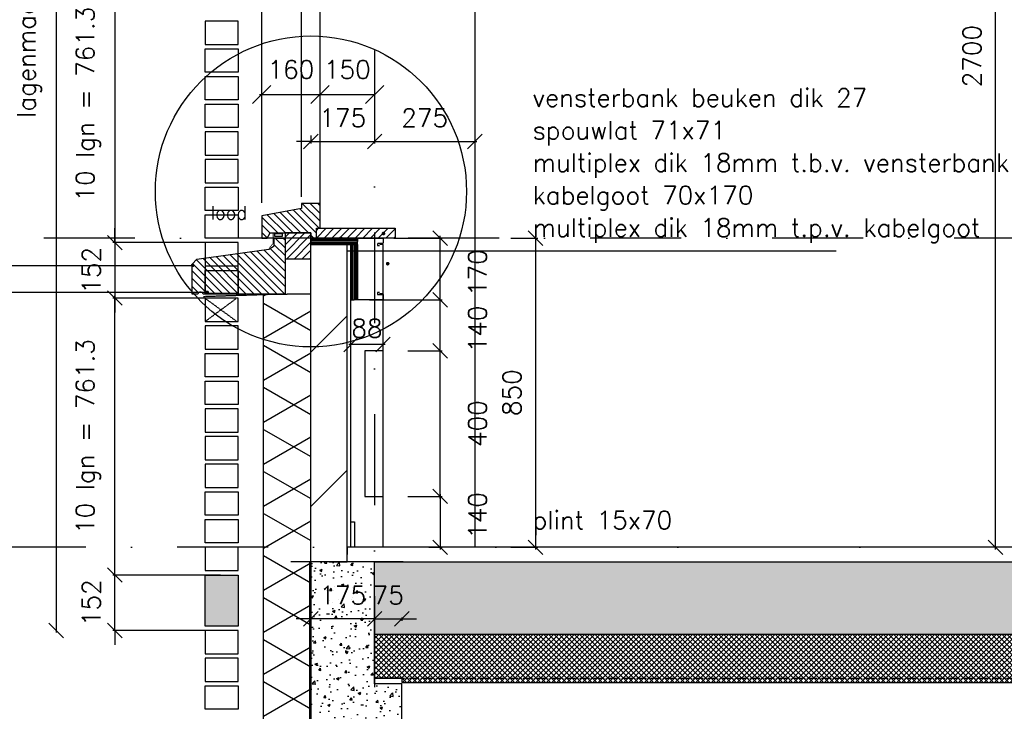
# Model space of a CAD drawing. Extents: x 0 to 297174, y -27731 to 163980.
# Tile 96 of 152: x 176298 to 179002, y 91995 to 93896. Entities that reach past the tile are written whole.
import ezdxf

# ---------------------------------------------------------------- set-up
doc = ezdxf.new("R2010")
doc.units = 0
doc.header["$LTSCALE"] = 5
doc.header["$MEASUREMENT"] = 0
doc.header["$PDMODE"] = 3
doc.header["$PDSIZE"] = 0.1
for name, pattern in [('DASHDOT', [1, 0.5, -0.25, 0, -0.25]), ('DD1', [2.66667, 1.66667, -0.5, 0, -0.5]), ('HIDDEN', [0.375, 0.25, -0.125]), ('HIDDEN2', [0.1875, 0.125, -0.0625])]:
    doc.linetypes.add(name, pattern=pattern)
doc.layers.get('0').update_dxf_attribs({"linetype": 'CONTINUOUS'})
doc.layers.get('DEFPOINTS').update_dxf_attribs({"linetype": 'CONTINUOUS'})
for name, color, linetype in [('_DETAILNUMMERS', 4, 'CONTINUOUS'), ('A--01A1_ACEER', 1, 'CONTINUOUS'), ('A--A21--_F--3-', 9, 'CONTINUOUS'), ('A--A21--_F-23-', 9, 'CONTINUOUS'), ('A--A22--_F123-', 9, 'CONTINUOUS'), ('A--A23--_F--3-', 9, 'CONTINUOUS'), ('A--A30--_F--3-', 9, 'CONTINUOUS'), ('A--A35--_F--3-', 9, 'CONTINUOUS'), ('A--L13D4_VLOEREN', 4, 'CONTINUOUS'), ('A--L13DC4_VLOEREN', 4, 'HIDDEN'), ('A--L16D4_FUNDERING', 4, 'CONTINUOUS'), ('A--L21--', 3, 'CONTINUOUS'), ('A--L21--_F--3-', 7, 'CONTINUOUS'), ('A--L21--_F-23-', 4, 'CONTINUOUS'), ('A--L21D1_BUITENWAND', 1, 'CONTINUOUS'), ('A--L21D4_BUITENWAND', 4, 'CONTINUOUS'), ('A--L21DC1_BUITENWAND', 1, 'HIDDEN'), ('A--L22--', 3, 'CONTINUOUS'), ('A--L22--_F--3-', 7, 'CONTINUOUS'), ('A--L22D2_BINNENWAND', 2, 'CONTINUOUS'), ('A--L22DC4_BINNENWAND', 4, 'HIDDEN'), ('A--L23--', 7, 'CONTINUOUS'), ('A--L23--_F--3-', 7, 'CONTINUOUS'), ('A--L28D1_KONSTRUKTIES', 1, 'CONTINUOUS'), ('A--L28DC1_KONSTRUKTIES', 1, 'HIDDEN2'), ('A--L30--', 7, 'CONTINUOUS'), ('A--L30--_F123-', 7, 'CONTINUOUS'), ('A--L31--', 2, 'CONTINUOUS'), ('A--L31--_F--3-', 7, 'CONTINUOUS'), ('A--L31A1_BUITENKOZIJN', 1, 'CONTINUOUS'), ('A--L35--', 7, 'CONTINUOUS'), ('A--L35--_F--3-', 7, 'CONTINUOUS'), ('A--M$1A-_F123-', 1, 'CONTINUOUS'), ('A--M1$A-_F123-', 1, 'CONTINUOUS'), ('A--T$1A-_F123_20', 1, 'CONTINUOUS'), ('A--T01A-18_TEKST', 1, 'CONTINUOUS'), ('A--T01A-25_TEKST', 2, 'CONTINUOUS'), ('STRAMIEN', 8, 'DD1'), ('X--LR---_CP', 7, 'CONTINUOUS')]:
    doc.layers.add(name, color=color, linetype=linetype)
doc.styles.add('ALFA-0_25', font='ROMANS')
doc.styles.add('HIEMSTRA', font='romans.shx')
doc.dimstyles.new('ALFA-0_25', dxfattribs={"dimscale": 50, "dimtxt": 2.5, "dimasz": 2.5, "dimexe": 0.3, "dimexo": 0.3, "dimgap": 1.25, "dimtad": 1, "dimdec": 0, "dimzin": 0, "dimdsep": 46, "dimtxsty": 'ALFA-0_25', "dimblk1": 'OBLIQUE', "dimblk2": 'OBLIQUE', "dimsah": 1, "dimcen": 0.09, "dimdle": 0.3, "dimclrd": 1, "dimclre": 1, "dimclrt": 2, "dimadec": 0, "dimazin": 0, "dimtfac": 1, "dimtdec": 0, "dimtofl": 0, "dimtmove": 2, "dimatfit": 3, "dimldrblk": 'OBLIQUE', "dimfxl": 0, "dimtvp": 625, "dimtolj": 1, "dimtzin": 0, "dimarcsym": 0})
doc.dimstyles.get("Standard").update_dxf_attribs({"dimscale": 50, "dimtxt": 2.5, "dimasz": 2, "dimexe": 0.3, "dimexo": 0.3, "dimgap": 2, "dimtad": 1, "dimdec": 0, "dimzin": 0, "dimdsep": 46, "dimtxsty": 'HIEMSTRA', "dimblk1": 'OBLIQUE', "dimblk2": 'OBLIQUE', "dimsah": 1, "dimcen": 0.09, "dimdle": 0.3, "dimclrd": 1, "dimclre": 1, "dimclrt": 2, "dimadec": 0, "dimazin": 0, "dimtfac": 1, "dimtdec": 4, "dimtix": 1, "dimtmove": 2, "dimatfit": 3, "dimldrblk": 'OBLIQUE', "dimfxl": 0, "dimtvp": 625, "dimtolj": 1, "dimtzin": 0, "dimarcsym": 0})

# ---------------------------------------------------------------- blocks, each defined once
blk = doc.blocks.new('*U1694')
at = {"layer": 'A--L23--_F--3-', "color": 2, "linetype": 'Continuous'}
blk.add_lwpolyline([(0, 0), (0, 20), (-7745, 20), (-7745, 0)], dxfattribs=at)
blk = doc.blocks.new('_OBLIQUE')
at = {"color": 0, "linetype": 'ByBlock'}
blk.add_line((-0.5, -0.5), (0.5, 0.5), dxfattribs=at)
blk = doc.blocks.new('*D389')
at = {"layer": 'A--M$1A-_F123-', "color": 1, "lineweight": -2}
for p, q in [((179551.4, 95145.9), (178972.1, 95145.9)), ((178978.1, 92439.9), (178978.1, 95151.9)), ((180130.8, 92445.9), (178972.1, 92445.9))]:
    blk.add_line(p, q, dxfattribs=at)
at = {"layer": 'DEFPOINTS', "color": 0}
for p in [(178978.1, 95145.9), (179557.4, 95145.9), (180136.8, 92445.9)]:
    blk.add_point(p, dxfattribs=at)
at = {"layer": 'A--M$1A-_F123-', "color": 1, "lineweight": -2, "xscale": 40, "yscale": 40, "zscale": 40}
for p, rotation in [((178978.1, 95145.9), 90), ((178978.1, 92445.9), 270)]:
    blk.add_blockref('_OBLIQUE', p, dxfattribs=dict(at, rotation=rotation))
at = {"layer": 'A--M$1A-_F123-', "color": 2, "insert": (178913.1, 93795.9), "char_height": 50, "attachment_point": 5, "rotation": 90, "style": 'HIEMSTRA'}
blk.add_mtext('\\A1;2700', dxfattribs=at)
blk = doc.blocks.new('*D393')
at = {"layer": 'A--M$1A-_F123-', "color": 1, "lineweight": -2}
for p, q in [((177097.6, 93577.7), (177097.6, 93555.5)), ((177272.6, 93577.7), (177272.6, 93555.5)), ((177097.6, 93561.5), (177057.6, 93561.5)), ((177097.6, 93561.5), (177272.6, 93561.5)), ((177272.6, 93561.5), (177312.6, 93561.5))]:
    blk.add_line(p, q, dxfattribs=at)
at = {"layer": 'DEFPOINTS', "color": 0}
for p in [(177097.6, 93583.7), (177272.6, 93583.7), (177272.6, 93561.5)]:
    blk.add_point(p, dxfattribs=at)
at = {"layer": 'A--M$1A-_F123-', "color": 1, "lineweight": -2, "xscale": 40, "yscale": 40, "zscale": 40}
blk.add_blockref('_OBLIQUE', (177097.6, 93561.5), dxfattribs=at)
at = {"layer": 'A--M$1A-_F123-', "color": 1, "lineweight": -2, "xscale": 40, "yscale": 40, "zscale": 40, "rotation": 180}
blk.add_blockref('_OBLIQUE', (177272.6, 93561.5), dxfattribs=at)
at = {"layer": 'A--M$1A-_F123-', "color": 2, "insert": (177185.1, 93626.5), "char_height": 50, "attachment_point": 5, "style": 'HIEMSTRA'}
blk.add_mtext('\\A1;175', dxfattribs=at)
blk = doc.blocks.new('*D394')
at = {"layer": 'A--M$1A-_F123-', "color": 1, "lineweight": -2}
blk.add_line((177266.6, 93561.5), (177553.5, 93561.5), dxfattribs=at)
at = {"layer": 'DEFPOINTS', "color": 0}
for p in [(177272.6, 93561.5), (177547.5, 93561.5), (177547.5, 93561.5)]:
    blk.add_point(p, dxfattribs=at)
at = {"layer": 'A--M$1A-_F123-', "color": 1, "lineweight": -2, "xscale": 40, "yscale": 40, "zscale": 40, "rotation": 180}
blk.add_blockref('_OBLIQUE', (177272.6, 93561.5), dxfattribs=at)
at = {"layer": 'A--M$1A-_F123-', "color": 1, "lineweight": -2, "xscale": 40, "yscale": 40, "zscale": 40}
blk.add_blockref('_OBLIQUE', (177547.5, 93561.5), dxfattribs=at)
at = {"layer": 'A--M$1A-_F123-', "color": 2, "insert": (177410.1, 93626.5), "char_height": 50, "attachment_point": 5, "style": 'HIEMSTRA'}
blk.add_mtext('\\A1;275', dxfattribs=at)
blk = doc.blocks.new('*D398')
at = {"layer": 'A--M$1A-_F123-', "color": 1, "lineweight": -2}
for p, q in [((177272.6, 92249.5), (177232.6, 92249.5)), ((177272.6, 92253.1), (177272.6, 92243.5)), ((177272.6, 92249.5), (177347.6, 92249.5)), ((177347.6, 92253.1), (177347.6, 92243.5)), ((177347.6, 92249.5), (177387.6, 92249.5))]:
    blk.add_line(p, q, dxfattribs=at)
at = {"layer": 'DEFPOINTS', "color": 0}
for p in [(177272.6, 92259.1), (177347.6, 92259.1), (177347.6, 92249.5)]:
    blk.add_point(p, dxfattribs=at)
at = {"layer": 'A--M$1A-_F123-', "color": 1, "lineweight": -2, "xscale": 40, "yscale": 40, "zscale": 40}
blk.add_blockref('_OBLIQUE', (177272.6, 92249.5), dxfattribs=at)
at = {"layer": 'A--M$1A-_F123-', "color": 1, "lineweight": -2, "xscale": 40, "yscale": 40, "zscale": 40, "rotation": 180}
blk.add_blockref('_OBLIQUE', (177347.6, 92249.5), dxfattribs=at)
at = {"layer": 'A--M$1A-_F123-', "color": 2, "insert": (177310.1, 92314.5), "char_height": 50, "attachment_point": 5, "style": 'HIEMSTRA'}
blk.add_mtext('\\A1;75', dxfattribs=at)
blk = doc.blocks.new('*D399')
at = {"layer": 'A--M$1A-_F123-', "color": 1, "lineweight": -2}
for p, q in [((177097.4, 92249.5), (177057.4, 92249.5)), ((177272.6, 92249.5), (177097.4, 92249.5)), ((177272.6, 92249.5), (177312.6, 92249.5))]:
    blk.add_line(p, q, dxfattribs=at)
at = {"layer": 'DEFPOINTS', "color": 0}
for p in [(177097.4, 92249.5), (177097.4, 92249.5), (177272.6, 92249.5)]:
    blk.add_point(p, dxfattribs=at)
at = {"layer": 'A--M$1A-_F123-', "color": 1, "lineweight": -2, "xscale": 40, "yscale": 40, "zscale": 40}
blk.add_blockref('_OBLIQUE', (177097.4, 92249.5), dxfattribs=at)
at = {"layer": 'A--M$1A-_F123-', "color": 1, "lineweight": -2, "xscale": 40, "yscale": 40, "zscale": 40, "rotation": 180}
blk.add_blockref('_OBLIQUE', (177272.6, 92249.5), dxfattribs=at)
at = {"layer": 'A--M$1A-_F123-', "color": 2, "insert": (177185, 92314.5), "char_height": 50, "attachment_point": 5, "style": 'HIEMSTRA'}
blk.add_mtext('\\A1;175', dxfattribs=at)
blk = doc.blocks.new('*U1635')
at = {"layer": 'A--A22--_F123-', "linetype": 'Continuous'}
h = blk.add_hatch(dxfattribs=at)
h.set_pattern_fill('ALFALINE', color=256, scale=300, style=0)
h.set_pattern_definition([(45, (-177147.6, -92405.9), (-212.13203, 212.13203), [])])
h.paths.add_polyline_path([(0, 0), (-50, 0), (-50, 872), (0, 872), (50, 872), (50, 0)])
at = {"layer": 'A--L22--_F--3-', "color": 4, "linetype": 'Continuous'}
for points in [[(0, 0), (-50, 0), (-50, 872), (0, 872)], [(0, 0), (50, 0), (50, 872), (0, 872)]]:
    blk.add_lwpolyline(points, dxfattribs=at)
blk = doc.blocks.new('*D557')
at = {"layer": 'A--M$1A-_F123-', "color": 1, "lineweight": -2}
for p, q in [((177326.3, 93125.9), (177458.5, 93125.9)), ((177452.5, 92979.9), (177452.5, 93131.9)), ((177363.6, 92985.9), (177458.5, 92985.9))]:
    blk.add_line(p, q, dxfattribs=at)
at = {"layer": 'DEFPOINTS', "color": 0}
for p in [(177320.3, 93125.9), (177452.5, 93125.9), (177357.6, 92985.9)]:
    blk.add_point(p, dxfattribs=at)
at = {"layer": 'A--M$1A-_F123-', "color": 1, "lineweight": -2, "xscale": 40, "yscale": 40, "zscale": 40}
for p, rotation in [((177452.5, 93125.9), 90), ((177452.5, 92985.9), 270)]:
    blk.add_blockref('_OBLIQUE', p, dxfattribs=dict(at, rotation=rotation))
at = {"layer": 'A--M$1A-_F123-', "color": 2, "insert": (177555.3, 93045.9), "char_height": 50, "attachment_point": 5, "rotation": 90, "style": 'HIEMSTRA'}
blk.add_mtext('\\A1;140', dxfattribs=at)
blk = doc.blocks.new('*D558')
at = {"layer": 'A--M$1A-_F123-', "color": 1, "lineweight": -2}
for p, q in [((177452.5, 93119.9), (177452.5, 93301.9)), ((177326.3, 93295.9), (177458.5, 93295.9)), ((177258.6, 93125.9), (177458.5, 93125.9))]:
    blk.add_line(p, q, dxfattribs=at)
at = {"layer": 'DEFPOINTS', "color": 0}
for p in [(177320.3, 93295.9), (177452.5, 93295.9), (177252.6, 93125.9)]:
    blk.add_point(p, dxfattribs=at)
at = {"layer": 'A--M$1A-_F123-', "color": 1, "lineweight": -2, "xscale": 40, "yscale": 40, "zscale": 40}
for p, rotation in [((177452.5, 93295.9), 90), ((177452.5, 93125.9), 270)]:
    blk.add_blockref('_OBLIQUE', p, dxfattribs=dict(at, rotation=rotation))
at = {"layer": 'A--M$1A-_F123-', "color": 2, "insert": (177555.3, 93200.9), "char_height": 50, "attachment_point": 5, "rotation": 90, "style": 'HIEMSTRA'}
blk.add_mtext('\\A1;170', dxfattribs=at)
blk = doc.blocks.new('*D559')
at = {"layer": 'A--M$1A-_F123-', "color": 1, "lineweight": -2}
for p, q in [((177421.3, 92985.9), (177458.5, 92985.9)), ((177452.5, 92579.9), (177452.5, 92991.9)), ((177421.3, 92585.9), (177458.5, 92585.9))]:
    blk.add_line(p, q, dxfattribs=at)
at = {"layer": 'DEFPOINTS', "color": 0}
for p in [(177415.3, 92985.9), (177452.5, 92985.9), (177415.3, 92585.9)]:
    blk.add_point(p, dxfattribs=at)
at = {"layer": 'A--M$1A-_F123-', "color": 1, "lineweight": -2, "xscale": 40, "yscale": 40, "zscale": 40}
for p, rotation in [((177452.5, 92985.9), 90), ((177452.5, 92585.9), 270)]:
    blk.add_blockref('_OBLIQUE', p, dxfattribs=dict(at, rotation=rotation))
at = {"layer": 'A--M$1A-_F123-', "color": 2, "insert": (177555.3, 92785.9), "char_height": 50, "attachment_point": 5, "rotation": 90, "style": 'HIEMSTRA'}
blk.add_mtext('\\A1;400', dxfattribs=at)
blk = doc.blocks.new('*D560')
at = {"layer": 'A--M$1A-_F123-', "color": 1, "lineweight": -2}
for p, q in [((177363.6, 92585.9), (177458.5, 92585.9)), ((177452.5, 92591.9), (177452.5, 92439.9)), ((177421.3, 92445.9), (177458.5, 92445.9))]:
    blk.add_line(p, q, dxfattribs=at)
at = {"layer": 'DEFPOINTS', "color": 0}
for p in [(177357.6, 92585.9), (177415.3, 92445.9), (177452.5, 92445.9)]:
    blk.add_point(p, dxfattribs=at)
at = {"layer": 'A--M$1A-_F123-', "color": 1, "lineweight": -2, "xscale": 40, "yscale": 40, "zscale": 40}
for p, rotation in [((177452.5, 92585.9), 90), ((177452.5, 92445.9), 270)]:
    blk.add_blockref('_OBLIQUE', p, dxfattribs=dict(at, rotation=rotation))
at = {"layer": 'A--M$1A-_F123-', "color": 2, "insert": (177555.3, 92533.4), "char_height": 50, "attachment_point": 5, "rotation": 90, "style": 'HIEMSTRA'}
blk.add_mtext('\\A1;140', dxfattribs=at)
blk = doc.blocks.new('*D562')
at = {"layer": 'A--M$1A-_F123-', "color": 1, "lineweight": -2}
for p, q in [((176559.3, 92363.8), (176559.3, 93137.1)), ((176841.3, 93131.1), (176553.3, 93131.1)), ((176806.6, 92369.8), (176553.3, 92369.8))]:
    blk.add_line(p, q, dxfattribs=at)
at = {"layer": 'DEFPOINTS', "color": 0}
for p in [(176559.3, 93131.1), (176847.3, 93131.1), (176812.6, 92369.8)]:
    blk.add_point(p, dxfattribs=at)
at = {"layer": 'A--M$1A-_F123-', "color": 1, "lineweight": -2, "xscale": 40, "yscale": 40, "zscale": 40}
for p, rotation in [((176559.3, 93131.1), 90), ((176559.3, 92369.8), 270)]:
    blk.add_blockref('_OBLIQUE', p, dxfattribs=dict(at, rotation=rotation))
at = {"layer": 'A--M$1A-_F123-', "color": 2, "insert": (176486, 92750.4), "char_height": 50, "attachment_point": 5, "rotation": 90, "style": 'HIEMSTRA'}
blk.add_mtext('\\A1;10 lgn = 761.3', dxfattribs=at)
blk = doc.blocks.new('*D565')
at = {"layer": 'A--M$1A-_F123-', "color": 1, "lineweight": -2}
for p, q in [((176559.3, 92369.8), (176559.3, 92409.8)), ((176849.1, 92369.8), (176553.3, 92369.8)), ((176559.3, 92217.5), (176559.3, 92369.8)), ((176841.3, 92217.5), (176553.3, 92217.5)), ((176559.3, 92217.5), (176559.3, 92177.5))]:
    blk.add_line(p, q, dxfattribs=at)
at = {"layer": 'DEFPOINTS', "color": 0}
for p in [(176559.3, 92369.8), (176855.1, 92369.8), (176847.3, 92217.5)]:
    blk.add_point(p, dxfattribs=at)
at = {"layer": 'A--M$1A-_F123-', "color": 1, "lineweight": -2, "xscale": 40, "yscale": 40, "zscale": 40}
for p, rotation in [((176559.3, 92369.8), 270), ((176559.3, 92217.5), 90)]:
    blk.add_blockref('_OBLIQUE', p, dxfattribs=dict(at, rotation=rotation))
at = {"layer": 'A--M$1A-_F123-', "color": 2, "insert": (176494.3, 92293.6), "char_height": 50, "attachment_point": 5, "rotation": 90, "style": 'HIEMSTRA'}
blk.add_mtext('\\A1;152', dxfattribs=at)
blk = doc.blocks.new('*D566')
at = {"layer": 'A--M$1A-_F123-', "color": 1, "linetype": 'Continuous', "lineweight": -2}
for p, q in [((177714.7, 93301.9), (177714.7, 92439.9)), ((177646.7, 93295.9), (177720.7, 93295.9)), ((177646.7, 92445.9), (177720.7, 92445.9))]:
    blk.add_line(p, q, dxfattribs=at)
at = {"layer": 'DEFPOINTS', "color": 0, "linetype": 'Continuous'}
for p in [(177640.7, 93295.9), (177640.7, 92445.9), (177714.7, 92445.9)]:
    blk.add_point(p, dxfattribs=at)
at = {"layer": 'A--M$1A-_F123-', "color": 1, "linetype": 'Continuous', "lineweight": -2, "xscale": 40, "yscale": 40, "zscale": 40}
for p, rotation in [((177714.7, 93295.9), 90), ((177714.7, 92445.9), 270)]:
    blk.add_blockref('_OBLIQUE', p, dxfattribs=dict(at, rotation=rotation))
at = {"layer": 'A--M$1A-_F123-', "color": 2, "linetype": 'Continuous', "insert": (177649.7, 92870.9), "char_height": 50, "attachment_point": 5, "rotation": 90, "style": 'HIEMSTRA'}
blk.add_mtext('\\A1;850', dxfattribs=at)
blk = doc.blocks.new('*D567')
at = {"layer": 'A--M$1A-_F123-', "color": 1, "lineweight": -2}
for p, q in [((176559.3, 93283.3), (176559.3, 93323.3)), ((176841.3, 93283.3), (176553.3, 93283.3)), ((176559.3, 93283.3), (176559.3, 93131.1)), ((176849.1, 93131.1), (176553.3, 93131.1)), ((176559.3, 93131.1), (176559.3, 93091.1))]:
    blk.add_line(p, q, dxfattribs=at)
at = {"layer": 'DEFPOINTS', "color": 0}
for p in [(176847.3, 93283.3), (176559.3, 93131.1), (176855.1, 93131.1)]:
    blk.add_point(p, dxfattribs=at)
at = {"layer": 'A--M$1A-_F123-', "color": 1, "lineweight": -2, "xscale": 40, "yscale": 40, "zscale": 40}
for p, rotation in [((176559.3, 93283.3), 270), ((176559.3, 93131.1), 90)]:
    blk.add_blockref('_OBLIQUE', p, dxfattribs=dict(at, rotation=rotation))
at = {"layer": 'A--M$1A-_F123-', "color": 2, "insert": (176494.3, 93207.2), "char_height": 50, "attachment_point": 5, "rotation": 90, "style": 'HIEMSTRA'}
blk.add_mtext('\\A1;152', dxfattribs=at)
blk = doc.blocks.new('*D568')
at = {"layer": 'A--M$1A-_F123-', "color": 1, "lineweight": -2}
for p, q in [((176806.6, 94044.6), (176553.3, 94044.6)), ((176559.3, 94050.6), (176559.3, 93277.3)), ((176841.3, 93283.3), (176553.3, 93283.3))]:
    blk.add_line(p, q, dxfattribs=at)
at = {"layer": 'DEFPOINTS', "color": 0}
for p in [(176812.6, 94044.6), (176559.3, 93283.3), (176847.3, 93283.3)]:
    blk.add_point(p, dxfattribs=at)
at = {"layer": 'A--M$1A-_F123-', "color": 1, "lineweight": -2, "xscale": 40, "yscale": 40, "zscale": 40}
for p, rotation in [((176559.3, 94044.6), 90), ((176559.3, 93283.3), 270)]:
    blk.add_blockref('_OBLIQUE', p, dxfattribs=dict(at, rotation=rotation))
at = {"layer": 'A--M$1A-_F123-', "color": 2, "insert": (176486, 93664), "char_height": 50, "attachment_point": 5, "rotation": 90, "style": 'HIEMSTRA'}
blk.add_mtext('\\A1;10 lgn = 761.3', dxfattribs=at)
blk = doc.blocks.new('*D575')
at = {"layer": 'A--M$1A-_F123-', "color": 1, "linetype": 'Continuous', "lineweight": -2}
for p, q in [((176397.7, 95801.9), (176397.7, 92211.5)), ((176391.7, 92217.5), (176391.7, 92217.5))]:
    blk.add_line(p, q, dxfattribs=at)
at = {"layer": 'DEFPOINTS', "color": 0, "linetype": 'Continuous'}
for p in [(176397.7, 95795.9, 0), (176397.7, 92217.5), (176397.7, 92217.5)]:
    blk.add_point(p, dxfattribs=at)
at = {"layer": 'A--M$1A-_F123-', "color": 1, "linetype": 'Continuous', "lineweight": -2, "xscale": 40, "yscale": 40, "zscale": 40}
for p, rotation in [((176397.7, 95795.9), 90), ((176397.7, 92217.5), 270)]:
    blk.add_blockref('_OBLIQUE', p, dxfattribs=dict(at, rotation=rotation))
at = {"layer": 'A--M$1A-_F123-', "color": 3, "linetype": 'Continuous', "insert": (176324.3, 94006.7), "char_height": 50, "attachment_point": 5, "rotation": 90, "style": 'HIEMSTRA'}
blk.add_mtext('\\A1;\\fRomanS|b0|i0|c0|p0;lagenmaat=76.13 mm', dxfattribs=at)
blk = doc.blocks.new('*U1612')
at = {"layer": 'A--A21--_F-23-', "linetype": 'Continuous'}
h = blk.add_hatch(dxfattribs=at)
h.set_pattern_fill('ALFAISO', color=256, scale=100, angle=90, style=0)
h.set_pattern_definition([(150, (50, -3e-15), (-50, -86.6025), []), (210, (50, -3e-15), (50, -86.6025), [])])
h.paths.add_polyline_path([(0, 0), (-65, 0), (-65, 1691.04), (0, 1691.04), (65, 1691.04), (65, 0)])
at = {"layer": 'A--L21--_F--3-', "color": 3, "linetype": 'Continuous'}
for points in [[(0, 0), (-65, 0), (-65, 1691.04), (0, 1691.04)], [(0, 0), (65, 0), (65, 1691.04), (0, 1691.04)]]:
    blk.add_lwpolyline(points, dxfattribs=at)
blk = doc.blocks.new('KABELGOOT')
at = {"layer": 'A--L22DC4_BINNENWAND'}
for points in [[(60, -150), (55, -150), (55, -155), (70, -155), (70, -170), (0, -170), (0, 0), (70, 0), (70, -15), (55, -15), (55, -20), (60, -20)], [(60, -152.5), (70, -152.5), (70, -55), (70, -17.5), (60, -17.5)]]:
    blk.add_lwpolyline(points, dxfattribs=at)
at = {"layer": 'X--LR---_CP'}
blk.add_point((0, 0), dxfattribs=at)
blk = doc.blocks.new('*D589')
at = {"layer": 'A--M$1A-_F123-', "color": 1, "lineweight": -2}
for p, q in [((177301.6, 93003.3), (177201.6, 93003.3)), ((177207.6, 92991.9), (177207.6, 93009.3)), ((177295.6, 92991.9), (177295.6, 93009.3))]:
    blk.add_line(p, q, dxfattribs=at)
at = {"layer": 'DEFPOINTS', "color": 0}
for p in [(177207.6, 93003.3), (177207.6, 92985.9), (177295.6, 92985.9)]:
    blk.add_point(p, dxfattribs=at)
at = {"layer": 'A--M$1A-_F123-', "color": 1, "lineweight": -2, "xscale": 40, "yscale": 40, "zscale": 40, "rotation": 180}
blk.add_blockref('_OBLIQUE', (177207.6, 93003.3), dxfattribs=at)
at = {"layer": 'A--M$1A-_F123-', "color": 1, "lineweight": -2, "xscale": 40, "yscale": 40, "zscale": 40}
blk.add_blockref('_OBLIQUE', (177295.6, 93003.3), dxfattribs=at)
at = {"layer": 'A--M$1A-_F123-', "color": 2, "insert": (177251.6, 93048), "char_height": 50, "attachment_point": 5, "style": 'HIEMSTRA'}
blk.add_mtext('\\A1;88', dxfattribs=at)
blk = doc.blocks.new('KOZIJN_A')
at = {"layer": 'A--A35--_F--3-'}
h = blk.add_hatch(dxfattribs=at)
h.set_pattern_fill('ALFALINE', color=256, scale=15, angle=90, style=0, pattern_type=2)
h.set_pattern_definition([(135, (354.147, -1015.253), (-10.6066, -10.6066), [])])
h.paths.add_polyline_path([(-41, 68), (-41, 54), (-150, 34.4), (-150, -27), (-135, -27), (-127, -13), (-15, -13), (-15, -27.1), (0, -27), (0, 0), (10, 0), (10, 68)])
at = {"layer": 'A--L31--_F--3-', "color": 2, "linetype": 'Continuous'}
blk.add_lwpolyline([(-41, 68), (-41, 54), (-150, 34.4), (-150, -27), (-135, -27), (-127, -13), (-15, -13), (-15, -27.1), (0, -27), (0, 0), (10, 0), (10, 68)], close=True, dxfattribs=at)
at = {"layer": 'X--LR---_CP'}
blk.add_point((0, 0), dxfattribs=at)
blk = doc.blocks.new('Q027003-')
at = {"layer": 'A--A21--_F--3-'}
h = blk.add_hatch(dxfattribs=at)
h.set_pattern_fill('ALFALINE', color=9, scale=15, style=0, pattern_type=2)
h.set_pattern_definition([(45, (0, 0), (-10.6066, 10.6066), [])])
h.paths.add_polyline_path([(0, 0), (71, 0), (71, 71), (0, 71)])
at = {"layer": 'A--L21--_F-23-', "color": 2, "linetype": 'Continuous'}
blk.add_lwpolyline([(0, 0), (71, 0), (71, 71), (0, 71)], close=True, dxfattribs=at)
at = {"layer": 'X--LR---_CP', "linetype": 'Continuous'}
blk.add_point((0, 0), dxfattribs=at)
blk = doc.blocks.new('WATERSLAG')
at = {"layer": 'A--A35--_F--3-'}
h = blk.add_hatch(dxfattribs=at)
h.set_pattern_fill('ALFALINE', color=256, scale=15, angle=90, style=0, pattern_type=2)
h.set_pattern_definition([(135, (440.148, -931.254), (-10.6066, -10.6066), [])])
edge = h.paths.add_edge_path()
edge.add_line((-255, -97), (-255, -14.5))
edge.add_line((-255, -14.5), (-242, -0.8))
edge.add_line((-242, -0.8), (-44.9, 26.9))
edge.add_line((-44.9, 26.9), (-30, 36))
edge.add_line((-30, 36), (-30, 56.9))
edge.add_line((-30, 56.9), (0, 57))
edge.add_line((0, 57), (0, 18.3))
edge.add_line((0, 18.3), (0, -97))
edge.add_line((0, -97), (-225, -97))
edge.add_arc((-232.5, -99.3), 7.84, 16.9811, 163.0189)
edge.add_line((-240, -97), (-255, -97))
at = {"layer": 'A--L35--_F--3-', "color": 3, "linetype": 'Continuous'}
blk.add_lwpolyline([(-255, -97), (-255, -14.5), (-242, -0.8), (-44.9, 26.9), (-30, 36), (-30, 56.9), (0, 57), (0, 18.3), (0, -97), (0, -97), (-225, -97, 0.740216), (-240, -97)], format="xyb", close=True, dxfattribs=at)
at = {"layer": 'X--LR---_CP'}
blk.add_point((0, 0), dxfattribs=at)
blk = doc.blocks.new('*U1610')
at = {"layer": 'A--A30--_F--3-', "linetype": 'Continuous'}
h = blk.add_hatch(dxfattribs=at)
h.set_pattern_fill('ALFALINE', color=256, scale=4, angle=135, style=0)
h.set_pattern_definition([(180, (0, 0), (9e-13, -4), [])])
h.paths.add_polyline_path([(0, 0), (0, 9), (128, 9), (128, 0), (128, -9), (0, -9)])
at = {"layer": 'A--L30--_F123-', "color": 1, "linetype": 'Continuous'}
for points in [[(0, 0), (0, 9), (128, 9), (128, 0)], [(0, 0), (0, -9), (128, -9), (128, 0)]]:
    blk.add_lwpolyline(points, dxfattribs=at)
blk = doc.blocks.new('*U1609')
at = {"layer": 'A--A30--_F--3-', "linetype": 'Continuous'}
h = blk.add_hatch(dxfattribs=at)
h.set_pattern_fill('ALFALINE', color=256, scale=4, angle=405, style=0)
h.set_pattern_definition([(90, (0, 0), (-4, -2e-12), [])])
h.paths.add_polyline_path([(0, 0), (9, 0), (9, -152), (0, -152), (-9, -152), (-9, 0)])
at = {"layer": 'A--L30--_F123-', "color": 1, "linetype": 'Continuous'}
for points in [[(0, 0), (-9, 0), (-9, -152), (0, -152)], [(0, 0), (9, 0), (9, -152), (0, -152)]]:
    blk.add_lwpolyline(points, dxfattribs=at)
blk = doc.blocks.new('*D666')
at = {"color": 1, "linetype": 'ByBlock'}
blk.add_line((176956.6, 93690.6), (177122.6, 93690.6), dxfattribs=at)
at = {"layer": 'DEFPOINTS', "color": 0, "linetype": 'ByBlock'}
for p in [(176962.6, 93690.6), (177122.6, 93690.6), (177122.6, 93690.6)]:
    blk.add_point(p, dxfattribs=at)
at = {"color": 1, "linetype": 'ByBlock', "xscale": 50, "yscale": 50, "zscale": 50, "rotation": 180}
blk.add_blockref('_OBLIQUE', (176962.6, 93690.6), dxfattribs=at)
at = {"color": 1, "linetype": 'ByBlock', "xscale": 50, "yscale": 50, "zscale": 50}
blk.add_blockref('_OBLIQUE', (177122.6, 93690.6), dxfattribs=at)
at = {"color": 2, "linetype": 'ByBlock', "insert": (177042.6, 93759.1), "char_height": 50, "attachment_point": 5, "style": 'ALFA-0_25'}
blk.add_mtext('\\A1;160', dxfattribs=at)
blk = doc.blocks.new('*D670')
at = {"color": 1, "linetype": 'ByBlock'}
blk.add_line((177116.6, 93690.6), (177272.6, 93690.6), dxfattribs=at)
at = {"layer": 'DEFPOINTS', "color": 0, "linetype": 'ByBlock'}
for p in [(177122.6, 93690.6), (177272.6, 93690.6), (177272.6, 93690.6)]:
    blk.add_point(p, dxfattribs=at)
at = {"color": 1, "linetype": 'ByBlock', "xscale": 50, "yscale": 50, "zscale": 50, "rotation": 180}
blk.add_blockref('_OBLIQUE', (177122.6, 93690.6), dxfattribs=at)
at = {"color": 1, "linetype": 'ByBlock', "xscale": 50, "yscale": 50, "zscale": 50}
blk.add_blockref('_OBLIQUE', (177272.6, 93690.6), dxfattribs=at)
at = {"color": 2, "linetype": 'ByBlock', "insert": (177197.6, 93759.1), "char_height": 50, "attachment_point": 5, "style": 'ALFA-0_25'}
blk.add_mtext('\\A1;150', dxfattribs=at)

msp = doc.modelspace()

# ---------------------------------------------------------------- hatches: boundary and pattern name
at = {"layer": 'A--A23--_F--3-'}
h = msp.add_hatch(dxfattribs=at)
h.set_pattern_fill('AR-CONC', color=256, scale=10, style=0)
h.set_pattern_definition([(50, (24533.326, 1e-11), (71.726018, -6.275213), [7.5, -82.5]), (355, (24533.326, 1e-11), (-13.875133, 75.219213), [6, -66]), (100.4514, (24539.3, -0.52), (57.850938, 68.943954), [6.37402, -70.11421]), (46.1842, (24533.33, 20), (106.724105, -16.5519), [11.25, -123.75]), (96.6356, (24542.22, 18.62), (93.46627, 97.41179), [9.56103, -105.1713]), (351.1842, (24533.33, 20), (93.466195, 97.41186), [9, -99]), (21, (24543.326, 15), (59.690705, -40.26189), [7.5, -82.5]), (326, (24543.326, 15), (24.331533, 72.515005), [6, -66]), (71.4514, (24548.3, 11.645), (84.022263, 32.25305), [6.37402, -70.11421]), (37.5, (24533.326, 1e-11), (1.2159855, 33.2893854), [0, -65.2, 0, -67, 0, -66.25]), (7.5, (24533.326, 1e-11), (26.306954, 39.441171), [0, -38.2, 0, -63.7, 0, -25.25]), (327.5, (24511.026, 1e-11), (53.3822436, -2.255487), [0, -25, 0, -78, 0, -103.5]), (317.5, (24501.026, 1e-11), (58.318617, 10.010498), [0, -32.5, 0, -51.8, 0, -73.5])])
h.paths.add_polyline_path([(176797.6, 91095.9), (177347.6, 91095.9), (177347.6, 92070.9), (177272.6, 92070.9), (177272.6, 92405.9), (177097.4, 92405.9), (177097.4, 91450.9), (177097.4, 91445.9), (176797.6, 91445.9)])
h = msp.add_hatch(dxfattribs=at)
h.set_pattern_fill('ALFABET', color=256, scale=40, angle=1, style=0, pattern_type=2)
h.set_pattern_definition([(46, (66929.9, 0), (-172.64155, 166.718), []), (51, (66929.9, 0), (287.29845, -20.08986), [30, -330]), (356, (66929.9, 0), (-60.7431, 299.8624), [24, -264]), (101.4514, (66953.83, -1.67), (226.55556, 279.77237), [25.4961, -280.45684]), (47.1842, (66928.5, 80), (427.9869, -58.74715), [45, -495]), (97.6356, (66964.16, 75.1), (367.0079, 396.1126), [38.2441, -420.6852]), (352.1842, (66928.5, 80), (367.0076, 396.1129), [36, -396]), (22, (66968.84, 60.7), (241.53712, -156.85604), [30, -330]), (327, (66968.84, 60.7), (92.24906, 291.7144), [24, -264]), (72.4514, (66988.97, 47.62), (333.7863, 134.8581), [25.4961, -280.45684]), (38.5, (66929.89, 0), (2.53928, 133.22215), [0, -260.8, 0, -268, 0, -265]), (8.5, (66929.89, 0), (102.45841, 159.57714), [0, -152.8, 0, -254.8, 0, -101]), (328.5, (66840.71, -1.56), (213.65391, -5.29398), [0, -100, 0, -312, 0, -414]), (318.5, (66800.71, -2.25), (232.5401, 44.1071), [0, -130, 0, -207.2, 0, -294]), (318.5, (66800.71, -2.25), (232.5401, 44.1071), [0, -130, 0, -207.2, 0, -294])])
h.paths.add_polyline_path([(193319.6, 92205.9), (177272.6, 92205.9), (177272.6, 92405.9), (193319.6, 92405.9)])
h = msp.add_hatch(dxfattribs=at)
h.set_pattern_fill('ALFAKRS', color=256, scale=10, style=0, pattern_type=2)
h.set_pattern_definition([(135, (255235.219, 0), (7.0710678, 7.0710678), []), (45, (255235.219, 0), (7.0710678, -7.0710678), [])])
h.paths.add_polyline_path([(177997.6, 92073.9), (193319.6, 92073.9), (193319.6, 92205.9), (177272.6, 92205.9), (177272.6, 92085.9), (177347.6, 92085.9), (177347.6, 92073.9)])
at = {"layer": 'A--A35--_F--3-'}
h = msp.add_hatch(dxfattribs=at)
h.set_pattern_fill('ALFALINE', color=256, scale=15, style=0)
h.set_pattern_definition([(45, (24533.326, -35), (-10.6066017, 10.6066017), [])])
h.paths.add_polyline_path([(177244.6, 93322.9), (177112.6, 93322.9), (177112.6, 93295.9), (177244.6, 93295.9)])
h.paths.add_polyline_path([(177328.6, 93322.9), (177244.6, 93322.9), (177244.6, 93295.9), (177328.6, 93295.9)])
at = {"layer": 'A--L31--'}
msp.add_hatch(color=8, dxfattribs=at).paths.add_polyline_path([(176807.6, 92229.5), (176897.6, 92229.5), (176897.6, 92369.8), (176807.6, 92369.8)])

# ---------------------------------------------------------------- linework, layer by layer
at = {"layer": '_DETAILNUMMERS'}
msp.add_circle((177097.6, 93424.1), 427.3, dxfattribs=at)
at = {"layer": 'A--01A1_ACEER'}
msp.add_line((177350.8, 92405.9), (177042.7, 92405.9), dxfattribs=at)
at = {"layer": 'A--L13D4_VLOEREN'}
msp.add_line((177347.6, 92085.9), (177272.6, 92085.9), dxfattribs=at)
at = {"layer": 'A--L13DC4_VLOEREN'}
for points in [[(177097.6, 93309.9), (177026.6, 93309.9), (177026.6, 93141.9), (176802.1, 93134.7)], [(177207.2, 92405.9), (177094.1, 92405.9), (177094.1, 91450.9), (176779.1, 91450.9), (176779.1, 91410.3)]]:
    msp.add_lwpolyline(points, dxfattribs=at)
at = {"layer": 'A--L16D4_FUNDERING'}
msp.add_lwpolyline([(176797.6, 91095.9), (177347.6, 91095.9), (177347.6, 92070.9), (177272.6, 92070.9), (177272.6, 92405.9), (177097.4, 92405.9), (177097.4, 91450.9), (177097.4, 91445.9), (176797.6, 91445.9)], close=True, dxfattribs=at)
at = {"layer": 'A--L21--'}
msp.add_lwpolyline([(176897.6, 92229.5), (176807.6, 92229.5), (176807.6, 92369.8), (176897.6, 92369.8)], close=True, dxfattribs=at)
msp.add_lwpolyline([(176897.6, 92229.5), (176807.6, 92229.5), (176807.6, 92369.8), (176897.6, 92369.8)], close=True, dxfattribs=at)
at = {"layer": 'A--L21--_F-23-', "linetype": 'Continuous'}
msp.add_lwpolyline([(193319.6, 92205.9), (177272.6, 92205.9), (177272.6, 92405.9), (193319.6, 92405.9)], close=True, dxfattribs=at)
at = {"layer": 'A--L21D1_BUITENWAND'}
for points in [[(176897.6, 93892.4), (176807.6, 93892.4), (176807.6, 93828.2), (176897.6, 93828.2)], [(176897.6, 93752.1), (176807.6, 93752.1), (176807.6, 93816.2), (176897.6, 93816.2)], [(176897.6, 93676), (176807.6, 93676), (176807.6, 93740.1), (176897.6, 93740.1)], [(176897.6, 93599.8), (176807.6, 93599.8), (176807.6, 93664), (176897.6, 93664)], [(176897.6, 93587.8), (176807.6, 93587.8), (176807.6, 93523.7), (176897.6, 93523.7)], [(176897.6, 93511.7), (176807.6, 93511.7), (176807.6, 93447.6), (176897.6, 93447.6)], [(176897.6, 93371.5), (176807.6, 93371.5), (176807.6, 93435.6), (176897.6, 93435.6)], [(176897.6, 93295.3), (176807.6, 93295.3), (176807.6, 93359.5), (176897.6, 93359.5)], [(176897.6, 93283.3), (176807.6, 93283.3), (176807.6, 93143.1), (176897.6, 93143.1)], [(176897.6, 93283.3), (176807.6, 93283.3), (176807.6, 93219.2), (176897.6, 93219.2)], [(176897.6, 93143.1), (176807.6, 93143.1), (176807.6, 93207.2), (176897.6, 93207.2)]]:
    msp.add_lwpolyline(points, close=True, dxfattribs=at)
at = {"layer": 'A--L21D4_BUITENWAND'}
for points in [[(176897.6, 93131.1), (176807.6, 93131.1), (176807.6, 93066.9), (176897.6, 93066.9)], [(176897.6, 93054.9), (176807.6, 93054.9), (176807.6, 92990.8), (176897.6, 92990.8)], [(176897.6, 92914.7), (176807.6, 92914.7), (176807.6, 92978.8), (176897.6, 92978.8)], [(176897.6, 92838.5), (176807.6, 92838.5), (176807.6, 92902.7), (176897.6, 92902.7)], [(176897.6, 92826.5), (176807.6, 92826.5), (176807.6, 92762.4), (176897.6, 92762.4)], [(176897.6, 92750.4), (176807.6, 92750.4), (176807.6, 92686.3), (176897.6, 92686.3)], [(176897.6, 92674.3), (176807.6, 92674.3), (176807.6, 92610.2), (176897.6, 92610.2)], [(176897.6, 92534), (176807.6, 92534), (176807.6, 92598.2), (176897.6, 92598.2)], [(176897.6, 92457.9), (176807.6, 92457.9), (176807.6, 92522), (176897.6, 92522)], [(176897.6, 92445.9), (176807.6, 92445.9), (176807.6, 92381.8), (176897.6, 92381.8)], [(176897.6, 92217.5), (176807.6, 92217.5), (176807.6, 92153.4), (176897.6, 92153.4)], [(176897.6, 92141.4), (176807.6, 92141.4), (176807.6, 92077.2), (176897.6, 92077.2)], [(176897.6, 92001.1), (176807.6, 92001.1), (176807.6, 92065.2), (176897.6, 92065.2)]]:
    msp.add_lwpolyline(points, close=True, dxfattribs=at)
at = {"layer": 'A--L21DC1_BUITENWAND'}
for p, q in [((176892.6, 93067.7), (176807.6, 93129.9)), ((176807.6, 93066.9), (176892.6, 93129.9))]:
    msp.add_line(p, q, dxfattribs=at)
at = {"layer": 'A--L22D2_BINNENWAND'}
for p, q in [((177207.6, 92445.9), (177207.6, 93277.9)), ((177295.6, 92445.9), (177295.6, 93270.9))]:
    msp.add_line(p, q, dxfattribs=at)
at = {"layer": 'A--L22DC4_BINNENWAND', "linetype": 'DD1', "const_width": 2}
msp.add_lwpolyline([(177021, 93309.9), (176993.9, 93309.9), (176993.9, 93281.3), (176984, 93269.6)], dxfattribs=at)
at = {"layer": 'A--L22DC4_BINNENWAND'}
msp.add_lwpolyline([(177295.6, 92985.9), (177245.6, 92985.9), (177245.6, 92585.9), (177295.6, 92585.9)], close=True, dxfattribs=at)
at = {"layer": 'A--L23--'}
for points in [[(177217.6, 92445.9), (177207.6, 92445.9), (177207.6, 92515.9), (177217.6, 92515.9)], [(177997.6, 92073.9), (193319.6, 92073.9), (193319.6, 92205.9), (177272.6, 92205.9), (177272.6, 92085.9), (177347.6, 92085.9), (177347.6, 92073.9)]]:
    msp.add_lwpolyline(points, close=True, dxfattribs=at)
at = {"layer": 'A--L28D1_KONSTRUKTIES'}
msp.add_lwpolyline([(178272.6, 95506), (178272.6, 95356), (177547.5, 95356), (177547.5, 92446)], dxfattribs=at)
at = {"layer": 'A--L28DC1_KONSTRUKTIES'}
msp.add_line((177347.6, 92085.9), (193317.6, 92085.9), dxfattribs=at)
at = {"layer": 'A--L31--'}
msp.add_lwpolyline([(176997.3, 93300.9), (177019.2, 93300.9), (177019.2, 93307.9), (176997.3, 93307.9)], close=True, dxfattribs=at)
at = {"layer": 'A--L31--_F--3-', "color": 2, "linetype": 'Continuous'}
msp.add_lwpolyline([(177112.6, 93322.9), (177328.6, 93322.9), (177328.6, 93295.9), (177112.6, 93295.9)], close=True, dxfattribs=at)
at = {"layer": 'A--L31A1_BUITENKOZIJN'}
for p, q in [((177122.6, 93390.9), (177122.6, 94896.9)), ((176962.6, 93392.3), (176962.6, 94875.9)), ((177071.6, 93409), (177071.6, 94875.9))]:
    msp.add_line(p, q, dxfattribs=at)
at = {"layer": 'A--T$1A-_F123_20', "const_width": 4.75}
for points in [[(177182.2, 93295.2, -1), (177176.9, 93295.2, -1)], [(177299.5, 93308.4, -1), (177294.2, 93308.4, -1)], [(176775.2, 93220.9, -1), (176770, 93220.9, -1)], [(177223.9, 93225.4, -1), (177218.7, 93225.4, -1)], [(177311.2, 93225.4, -1), (177306, 93225.4, -1)], [(176815.2, 93146.8, -1), (176810, 93146.8, -1)]]:
    msp.add_lwpolyline(points, format="xyb", close=True, dxfattribs=at)
at = {"layer": 'A--T01A-25_TEKST'}
for p, q in [((177197.6, 93260.4), (178540, 93260.4)), ((175799.2, 93220.9), (176776.8, 93220.9)), ((175799.2, 93146.8), (176812.6, 93146.8))]:
    msp.add_line(p, q, dxfattribs=at)
at = {"layer": 'STRAMIEN', "linetype": 'DASHDOT', "ltscale": 100}
for p, q in [((177272.6, 110315), (177272.6, 90172.2)), ((180615, 93295.9), (174847.6, 93295.9)), ((185481.6, 92445.9), (174347.3, 92445.9))]:
    msp.add_line(p, q, dxfattribs=at)

# ---------------------------------------------------------------- block references
at = {"layer": 'A--L21--', "color": 4, "rotation": 180}
msp.add_blockref('Q027003-', (177097.6, 93309.9), dxfattribs=at)
at = {"layer": 'A--L21--', "linetype": 'Continuous'}
msp.add_blockref('*U1612', (177032.4, 91450.9), dxfattribs=at)
at = {"layer": 'A--L22--'}
msp.add_blockref('*U1635', (177147.6, 92405.9), dxfattribs=at)
at = {"layer": 'A--L22--', "color": 4}
msp.add_blockref('KABELGOOT', (177225.6, 93295.9), dxfattribs=at)
at = {"layer": 'A--L23--'}
msp.add_blockref('*U1694', (184942.6, 92425.9), dxfattribs=at)
at = {"layer": 'A--L30--', "color": 4}
for name, p in [('*U1610', (177097.6, 93286.9)), ('*U1609', (177216.6, 93277.9))]:
    msp.add_blockref(name, p, dxfattribs=at)
at = {"layer": 'A--L31--', "color": 4}
msp.add_blockref('KOZIJN_A', (177112.6, 93322.9), dxfattribs=at)
at = {"layer": 'A--L35--', "color": 4}
msp.add_blockref('WATERSLAG', (177026.6, 93238.9), dxfattribs=at)

# ---------------------------------------------------------------- texts
at = {"layer": 'A--T01A-18_TEKST', "style": 'HIEMSTRA'}
msp.add_text('lood', height=36, dxfattribs=at).set_placement((176822, 93347.3))
at = {"layer": 'A--T01A-25_TEKST', "style": 'HIEMSTRA'}
for s, p in [('vensterbank beuken dik 27', (177706.4, 93656.6)), ('spouwlat 71x71', (177706.4, 93567.3)), ('multiplex dik 18mm t.b.v. vensterbank', (177706.4, 93478.1)), ('kabelgoot 70x170', (177706.4, 93388.9)), ('multiplex dik 18mm t.p.v. kabelgoot', (177706.4, 93299.7)), ('plint 15x70', (177706.4, 92495.7))]:
    msp.add_text(s, height=50, dxfattribs=at).set_placement(p)

# ---------------------------------------------------------------- dimensions: what is measured, and where the dimension line sits
at = {"layer": 'A--M$1A-_F123-', "linetype": 'Continuous'}
dim = msp.add_linear_dim(base=(176397.7, 92217.5), p1=(176397.7, 95795.9, 0), p2=(176397.7, 92217.5), angle=90, text='\\fRomanS|b0|i0|c0|p0;lagenmaat=76.13 mm', dimstyle='Standard', override={"dimscale": 20, "dimclrt": 3}, dxfattribs=at)
dim.commit()
dim.dimension.update_dxf_attribs({"geometry": '*D575', "text_midpoint": (176324.3, 94006.7)})
at = {"layer": 'A--M$1A-_F123-'}
for base, p1, p2, picture, middle in [((178978.1, 95145.9), (180136.8, 92445.9), (179557.4, 95145.9), '*D389', (178913.1, 93795.9)), ((176559.3, 93131.1), (176847.3, 93283.3), (176855.1, 93131.1), '*D567', (176494.3, 93207.2)), ((176559.3, 92369.8), (176847.3, 92217.5), (176855.1, 92369.8), '*D565', (176494.3, 92293.6))]:
    dim = msp.add_linear_dim(base=base, p1=p1, p2=p2, angle=270, dimstyle='Standard', override={"dimscale": 20}, dxfattribs=at)
    dim.commit()
    dim.dimension.update_dxf_attribs({"geometry": picture, "text_midpoint": middle})
for base, p1, p2, picture, middle in [((176559.3, 93283.3), (176812.6, 94044.6), (176847.3, 93283.3), '*D568', (176486, 93664)), ((176559.3, 93131.1), (176812.6, 92369.8), (176847.3, 93131.1), '*D562', (176486, 92750.4))]:
    dim = msp.add_linear_dim(base=base, p1=p1, p2=p2, angle=270, text='10 lgn = 761.3', dimstyle='Standard', override={"dimscale": 20}, dxfattribs=at)
    dim.commit()
    dim.dimension.update_dxf_attribs({"geometry": picture, "text_midpoint": middle})
for base, p1, p2, picture, middle in [((177272.6, 93561.5), (177097.6, 93583.7), (177272.6, 93583.7), '*D393', (177185.1, 93626.5)), ((177547.5, 93561.5), (177272.6, 93561.5), (177547.5, 93561.5), '*D394', (177410.1, 93626.5)), ((177097.4, 92249.5), (177272.6, 92249.5), (177097.4, 92249.5), '*D399', (177185, 92314.5)), ((177347.6, 92249.5), (177272.6, 92259.1), (177347.6, 92259.1), '*D398', (177310.1, 92314.5))]:
    dim = msp.add_linear_dim(base=base, p1=p1, p2=p2, dimstyle='Standard', override={"dimscale": 20}, dxfattribs=at)
    dim.commit()
    dim.dimension.update_dxf_attribs({"geometry": picture, "text_midpoint": middle})
for base, p1, p2, picture, middle in [((177452.5, 93295.9), (177252.6, 93125.9), (177320.3, 93295.9), '*D558', (177555.3, 93200.9)), ((177452.5, 93125.9), (177357.6, 92985.9), (177320.3, 93125.9), '*D557', (177555.3, 93045.9)), ((177452.5, 92985.9), (177415.3, 92585.9), (177415.3, 92985.9), '*D559', (177555.3, 92785.9)), ((177452.5, 92445.9), (177357.6, 92585.9), (177415.3, 92445.9), '*D560', (177555.3, 92533.4))]:
    dim = msp.add_linear_dim(base=base, p1=p1, p2=p2, angle=90, dimstyle='Standard', override={"dimscale": 20}, dxfattribs=at)
    dim.commit()
    dim.dimension.update_dxf_attribs({"geometry": picture, "text_midpoint": middle, "dimtype": 160})
at = {"layer": 'A--M$1A-_F123-', "linetype": 'Continuous'}
dim = msp.add_linear_dim(base=(177714.7, 92445.9), p1=(177640.7, 93295.9), p2=(177640.7, 92445.9), angle=90, dimstyle='Standard', override={"dimscale": 20}, dxfattribs=at)
dim.commit()
dim.dimension.update_dxf_attribs({"geometry": '*D566', "text_midpoint": (177649.7, 92870.9)})
at = {"layer": 'A--M$1A-_F123-', "color": 4}
dim = msp.add_linear_dim(base=(177207.6, 93003.3), p1=(177295.6, 92985.9), p2=(177207.6, 92985.9), dimstyle='Standard', override={"dimscale": 20}, dxfattribs=at)
dim.commit()
dim.dimension.update_dxf_attribs({"geometry": '*D589', "text_midpoint": (177251.6, 93048), "dimtype": 160})
at = {"layer": 'A--M1$A-_F123-'}
for base, p1, p2, picture, middle in [((177122.6, 93690.6), (176962.6, 93690.6), (177122.6, 93690.6), '*D666', (177042.6, 93759.1)), ((177272.6, 93690.6), (177122.6, 93690.6), (177272.6, 93690.6), '*D670', (177197.6, 93759.1))]:
    dim = msp.add_linear_dim(base=base, p1=p1, p2=p2, dimstyle='ALFA-0_25', override={"dimscale": 20}, dxfattribs=at)
    dim.commit()
    dim.dimension.update_dxf_attribs({"geometry": picture, "text_midpoint": middle})

doc.saveas('drawing.dxf')
